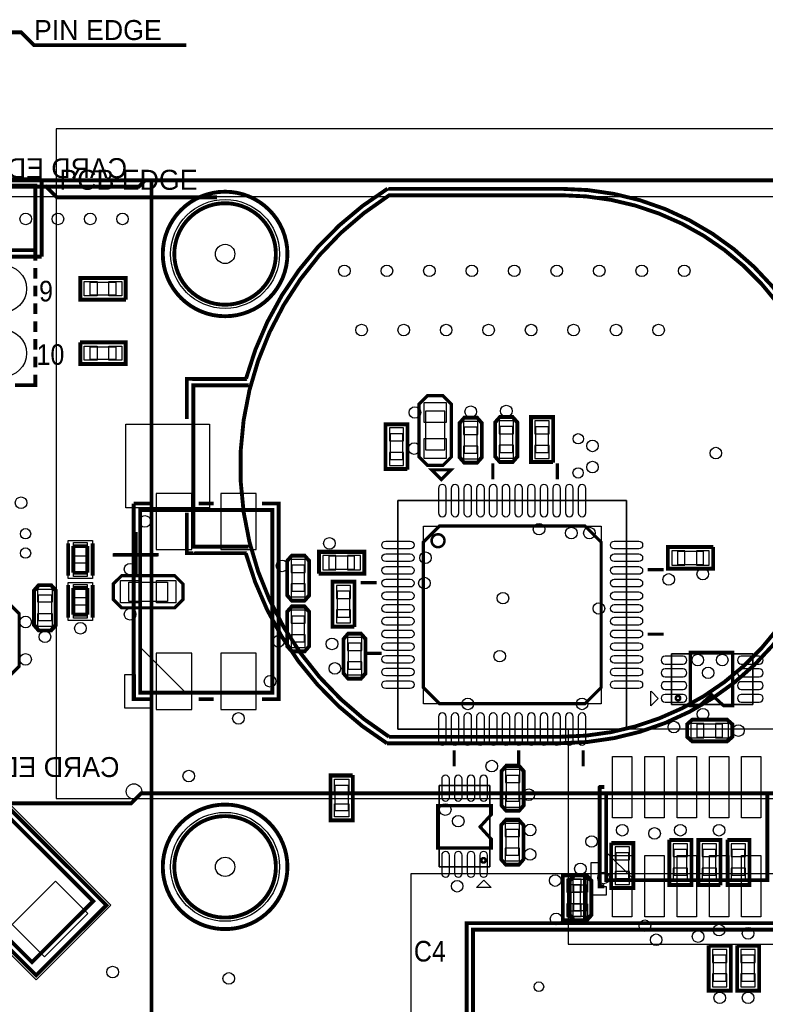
# Model space of a CAD drawing. Extents: x 6 to 156, y -6 to 136.
# Tile 31 of 32: x 92 to 122, y 98 to 136. Entities that reach past the tile are written whole.
import ezdxf

# ---------------------------------------------------------------- set-up
doc = ezdxf.new("R2010")
doc.units = 0
for name, color, linetype in [('BG_OUTLINE', 134, 'CONTINUOUS'), ('PG_ASSEMBLY_BOTTOM', 1, 'CONTINUOUS'), ('PG_ASSEMBLY_TOP', 1, 'CONTINUOUS'), ('PG_PLACE_BOUND_BOTTOM', 152, 'CONTINUOUS'), ('PG_PLACE_BOUND_TOP', 152, 'CONTINUOUS'), ('PG_SILKSCREEN_BOTTOM', 204, 'CONTINUOUS'), ('PG_SILKSCREEN_TOP', 45, 'CONTINUOUS'), ('PIN_BOTTOM', 5, 'CONTINUOUS'), ('PIN_TOP', 1, 'CONTINUOUS'), ('RKI_ALL', 174, 'CONTINUOUS'), ('VC_BOTTOM', 5, 'CONTINUOUS'), ('VC_TOP', 1, 'CONTINUOUS')]:
    doc.layers.add(name, color=color, linetype=linetype)

msp = doc.modelspace()

# ---------------------------------------------------------------- linework, layer by layer
at = {"layer": 'BG_OUTLINE', "const_width": 0.1524}
msp.add_lwpolyline([(137.050018, 11.925808), (137.050018, 129.542032, 0.414184), (136.542018, 130.050032), (7.558024, 130.050032, 0.414214), (7.050024, 129.542032), (7.050024, 0.558038, 0.414233), (7.558024, 0.050038)], format="xyb", dxfattribs=at)
at = {"layer": 'PG_ASSEMBLY_BOTTOM', "const_width": 0.1524}
for points in [[(127.571246, 130.050032), (97.32137, 130.050032), (97.07118, 129.800096), (89.671144, 129.800096)], [(97.571306, 130.050032), (127.571246, 130.050032), (127.571246, 82.300064), (97.571306, 82.300064), (97.571306, 130.050032)], [(97.12706, 109.861096), (97.12706, 117.06098), (102.326948, 117.06098), (102.326948, 109.861096), (97.12706, 109.861096)], [(127.571246, 105.899966), (97.171256, 105.899966), (96.771206, 105.499916), (89.271348, 105.499916)]]:
    msp.add_lwpolyline(points, dxfattribs=at)
at = {"layer": 'PG_ASSEMBLY_BOTTOM'}
for points, const_width in [([(102.47122, 127.14986, 1), (98.471228, 127.150114, 1), (102.47122, 127.14986)], 0.1524), ([(109.10951, 115.850924, -0.999835), (108.60151, 115.850924, -1.000165), (109.10951, 115.850924)], 0.100076), ([(118.298976, 109.563916, -0.413895), (118.218966, 109.643926), (118.218966, 109.663992, -0.414259), (118.28907, 109.734096), (118.308882, 109.734096, -0.414664), (118.388892, 109.654086), (118.388892, 109.643926, -0.414261), (118.308882, 109.563916), (118.298976, 109.563916)], 0.100076), ([(102.47122, 103.000048, 0.999975), (98.471228, 103.000048, 1.000025), (102.47122, 103.000048)], 0.1524), ([(110.731046, 103.251254, -0.41398), (110.651036, 103.171244), (110.63097, 103.171244, -0.414264), (110.560866, 103.241348), (110.560866, 103.26116, -0.414579), (110.640876, 103.34117), (110.651036, 103.34117, -0.414257), (110.731046, 103.26116), (110.731046, 103.251254)], 0.100076)]:
    msp.add_lwpolyline(points, format="xyb", dxfattribs=dict(at, const_width=const_width))
for points in [[(108.388404, 118.871238), (108.109004, 119.150638), (108.109004, 121.233438), (108.388404, 121.512838), (108.464604, 121.589038), (109.023404, 121.589038), (109.201204, 121.411238), (109.379004, 121.233438), (109.379004, 119.150638), (109.201204, 118.972838), (109.023404, 118.795038), (108.464604, 118.795038)], [(111.161068, 119.177816), (111.161068, 120.498616), (111.316516, 120.676416), (111.76508, 120.676416), (111.923068, 120.498616), (111.923068, 119.177816), (111.770668, 119.000016), (111.313468, 119.000016)], [(112.57026, 118.99519), (112.57026, 120.67159), (113.33226, 120.67159), (113.33226, 118.99519)], [(106.839004, 118.718838), (106.839004, 120.395238), (107.601004, 120.395238), (107.601004, 118.718838)], [(109.760004, 119.150638), (109.760004, 120.471438), (109.915452, 120.649238), (110.364016, 120.649238), (110.522004, 120.471438), (110.522004, 119.150638), (110.369604, 118.972838), (109.912404, 118.972838)], [(116.276628, 117.430042), (116.276628, 108.429806), (107.276392, 108.429806), (107.276392, 117.430042)], [(104.222804, 115.366038), (105.899204, 115.366038), (105.899204, 114.604038), (104.222804, 114.604038)], [(119.635778, 114.792506), (117.959378, 114.792506), (117.959378, 115.554506), (119.635778, 115.554506)], [(103.730298, 115.036854), (103.730298, 113.716054), (103.57485, 113.538254), (103.126286, 113.538254), (102.968298, 113.716054), (102.968298, 115.036854), (103.120698, 115.214654), (103.577898, 115.214654)], [(104.750616, 112.512856), (104.750616, 114.189256), (105.512616, 114.189256), (105.512616, 112.512856)], [(102.968298, 111.713772), (102.968298, 113.034572), (103.123746, 113.212372), (103.57231, 113.212372), (103.730298, 113.034572), (103.730298, 111.713772), (103.577898, 111.535972), (103.120698, 111.535972)], [(105.950004, 111.962438), (105.950004, 110.641638), (105.794556, 110.463838), (105.345992, 110.463838), (105.188004, 110.641638), (105.188004, 111.962438), (105.340404, 112.140238), (105.797604, 112.140238)], [(97.12706, 109.861096), (97.12706, 111.66094), (98.926904, 109.861096)], [(118.04904, 111.393986), (121.249186, 111.393986), (121.249186, 109.39399), (118.04904, 109.39399)], [(120.212104, 107.988608), (118.891304, 107.988608), (118.713504, 108.143802), (118.713504, 108.59262), (118.891304, 108.750608), (120.212104, 108.750608), (120.389904, 108.598208), (120.389904, 108.141008)], [(112.173004, 106.755438), (112.173004, 105.434638), (112.017556, 105.256838), (111.568992, 105.256838), (111.411004, 105.434638), (111.411004, 106.755438), (111.563404, 106.933238), (112.020604, 106.933238)], [(108.900976, 103.001318), (108.900976, 106.20121), (110.900972, 106.20121), (110.900972, 103.001318)], [(112.16132, 104.628442), (112.16132, 103.307642), (112.005872, 103.129842), (111.557308, 103.129842), (111.39932, 103.307642), (111.39932, 104.628442), (111.55172, 104.806242), (112.00892, 104.806242)], [(118.777004, 104.012238), (118.777004, 102.335838), (118.015004, 102.335838), (118.015004, 104.012238)], [(119.158004, 102.335838), (119.158004, 104.012238), (119.920004, 104.012238), (119.920004, 102.335838)], [(121.063004, 104.012238), (121.063004, 102.335838), (120.301004, 102.335838), (120.301004, 104.012238)], [(116.491004, 103.885238), (116.491004, 102.208838), (115.729004, 102.208838), (115.729004, 103.885238)], [(113.824004, 100.938838), (113.824004, 102.615238), (114.586004, 102.615238), (114.586004, 100.938838)], [(120.326404, 99.846638), (120.326404, 98.170238), (119.564404, 98.170238), (119.564404, 99.846638)], [(121.444004, 99.846638), (121.444004, 98.170238), (120.682004, 98.170238), (120.682004, 99.846638)]]:
    msp.add_lwpolyline(points, close=True, dxfattribs=at)
msp.add_lwpolyline([(115.27663, 116.430044), (115.27663, 109.429804), (108.27639, 109.429804), (108.27639, 116.430044), (115.27663, 116.430044)], dxfattribs=at)
at = {"layer": 'PG_ASSEMBLY_TOP'}
for points, const_width in [([(91.953588, 135.880094), (92.446094, 135.880094), (92.945966, 135.379968), (98.945954, 135.379968)], 0.1524), ([(80.296004, 127.299974), (80.296004, 129.839974), (92.996004, 129.839974), (92.996004, 127.299974), (80.296004, 127.299974)], 0.1524), ([(93.385894, 129.839974), (93.845888, 129.37998), (100.146104, 129.37998)], 0.1524), ([(92.996004, 127.299974), (92.996004, 126.880112)], 0.1524), ([(92.996004, 126.59995), (92.996004, 126.180088)], 0.1524), ([(92.996004, 125.899926), (92.996004, 125.480064)], 0.1524), ([(92.996004, 125.199902), (92.996004, 124.78004)], 0.1524), ([(92.996004, 124.500132), (92.996004, 124.080016)], 0.1524), ([(92.996004, 123.800108), (92.996004, 123.379992)], 0.1524), ([(92.996004, 123.100084), (92.996004, 122.679968)], 0.1524), ([(92.996004, 122.40006), (92.996004, 121.979944), (92.195904, 121.979944)], 0.1524), ([(101.439472, 121.970292), (101.439218, 121.970038), (99.216972, 121.970038), (99.216972, 115.620038), (101.438456, 115.620038), (101.439218, 115.619022)], 0.1524), ([(96.93275, 116.181124), (96.93275, 114.403124)], 0.127), ([(94.498922, 115.637056), (95.049086, 115.637056)], 0.1524), ([(94.498922, 114.58702), (94.498922, 115.637056)], 0.1524), ([(95.049086, 115.637056), (95.049086, 114.58702)], 0.1524), ([(97.82175, 115.292124), (96.04375, 115.292124)], 0.127), ([(95.049086, 114.58702), (94.498922, 114.58702)], 0.1524), ([(94.498922, 113.986056), (95.049086, 113.986056)], 0.1524), ([(94.498922, 112.93602), (94.498922, 113.986056)], 0.1524), ([(95.049086, 113.986056), (95.049086, 112.93602)], 0.1524), ([(95.049086, 112.93602), (94.498922, 112.93602)], 0.1524), ([(115.475004, 105.905046), (121.825004, 105.905046), (121.825004, 102.47503), (115.475004, 102.47503), (115.475004, 105.905046)], 0.1524), ([(95.274638, 101.648514), (91.59748, 105.325672), (89.19337, 102.921308), (92.870528, 99.244404), (95.274638, 101.648514)], 0.1524), ([(135.735314, 83.325208), (135.735314, 100.525326), (110.235238, 100.525326), (110.235238, 83.325208), (135.735314, 83.325208), (135.735314, 82.183478)], 0.1524)]:
    msp.add_lwpolyline(points, dxfattribs=dict(at, const_width=const_width))
at = {"layer": 'PG_ASSEMBLY_TOP', "const_width": 0.1524}
for points in [[(124.367036, 118.795038, 0.414214), (113.697004, 129.46507), (106.93273, 129.46507), (106.924348, 129.456688, 0.548875), (106.924348, 108.127292)], [(106.92384, 108.125006), (113.697004, 108.125006, 0.414214), (124.367036, 118.795038)]]:
    msp.add_lwpolyline(points, format="xyb", dxfattribs=at)
at = {"layer": 'PG_ASSEMBLY_TOP'}
for points in [[(96.501204, 126.161038), (96.501204, 125.399038), (94.824804, 125.399038), (94.824804, 126.161038)], [(94.824804, 122.859038), (94.824804, 123.621038), (96.501204, 123.621038), (96.501204, 122.859038)], [(98.761804, 114.197638), (98.482404, 114.477038), (96.399604, 114.477038), (96.120204, 114.197638), (96.044004, 114.121438), (96.044004, 113.562638), (96.221804, 113.384838), (96.399604, 113.207038), (98.482404, 113.207038), (98.660204, 113.384838), (98.838004, 113.562638), (98.838004, 114.121438)], [(92.996004, 113.867438), (92.996004, 112.546638), (93.151452, 112.368838), (93.600016, 112.368838), (93.758004, 112.546638), (93.758004, 113.867438), (93.605604, 114.045238), (93.148404, 114.045238)], [(104.680004, 106.552238), (105.442004, 106.552238), (105.442004, 104.875838), (104.680004, 104.875838)], [(115.465606, 103.590852), (115.465606, 102.493064), (115.462812, 102.49027), (116.560854, 102.49027), (116.560854, 102.495604)], [(114.840004, 101.116638), (114.840004, 102.437438), (114.684556, 102.615238), (114.235992, 102.615238), (114.078004, 102.437438), (114.078004, 101.116638), (114.230404, 100.938838), (114.687604, 100.938838)]]:
    msp.add_lwpolyline(points, close=True, dxfattribs=at)
at = {"layer": 'PG_PLACE_BOUND_BOTTOM'}
for points in [[(127.521208, 82.300064), (127.571246, 82.300064), (127.571246, 83.199986), (127.571246, 130.050032), (97.571306, 130.050032), (97.571306, 83.199986), (97.571306, 82.300064), (97.621344, 82.300064)], [(108.363004, 119.430038), (109.125004, 119.430038), (109.125004, 120.954038), (108.363004, 120.954038)], [(109.887004, 119.303038), (110.395004, 119.303038), (110.395004, 120.319038), (109.887004, 120.319038)], [(111.288068, 119.330216), (111.796068, 119.330216), (111.796068, 120.346216), (111.288068, 120.346216)], [(112.69726, 119.32539), (113.20526, 119.32539), (113.20526, 120.34139), (112.69726, 120.34139)], [(106.966004, 119.049038), (107.474004, 119.049038), (107.474004, 120.065038), (106.966004, 120.065038)], [(116.276628, 117.430042), (107.276392, 117.430042), (107.276392, 108.429806), (116.276628, 108.429806)], [(97.12706, 109.861096), (97.12706, 117.06098), (102.326948, 117.06098), (102.326948, 109.861096)], [(104.553004, 115.239038), (104.553004, 114.731038), (105.569004, 114.731038), (105.569004, 115.239038)], [(119.305578, 114.919506), (119.305578, 115.427506), (118.289578, 115.427506), (118.289578, 114.919506)], [(103.603298, 114.884454), (103.095298, 114.884454), (103.095298, 113.868454), (103.603298, 113.868454)], [(104.877616, 112.843056), (105.385616, 112.843056), (105.385616, 113.859056), (104.877616, 113.859056)], [(103.095298, 111.866172), (103.603298, 111.866172), (103.603298, 112.882172), (103.095298, 112.882172)], [(105.823004, 111.810038), (105.315004, 111.810038), (105.315004, 110.794038), (105.823004, 110.794038)], [(118.04904, 111.393986), (118.04904, 109.39399), (121.248932, 109.39399), (121.248932, 111.393986)], [(120.059704, 108.115608), (120.059704, 108.623608), (119.043704, 108.623608), (119.043704, 108.115608)], [(112.046004, 106.603038), (111.538004, 106.603038), (111.538004, 105.587038), (112.046004, 105.587038)], [(108.900976, 103.001318), (110.900972, 103.001318), (110.900972, 106.20121), (108.900976, 106.20121)], [(112.03432, 104.476042), (111.52632, 104.476042), (111.52632, 103.460042), (112.03432, 103.460042)], [(118.650004, 103.682038), (118.142004, 103.682038), (118.142004, 102.666038), (118.650004, 102.666038)], [(119.285004, 102.666038), (119.793004, 102.666038), (119.793004, 103.682038), (119.285004, 103.682038)], [(120.936004, 103.682038), (120.428004, 103.682038), (120.428004, 102.666038), (120.936004, 102.666038)], [(116.364004, 103.555038), (115.856004, 103.555038), (115.856004, 102.539038), (116.364004, 102.539038)], [(113.951004, 101.269038), (114.459004, 101.269038), (114.459004, 102.285038), (113.951004, 102.285038)], [(120.199404, 99.516438), (119.691404, 99.516438), (119.691404, 98.500438), (120.199404, 98.500438)], [(121.317004, 99.516438), (120.809004, 99.516438), (120.809004, 98.500438), (121.317004, 98.500438)]]:
    msp.add_lwpolyline(points, close=True, dxfattribs=at)
for points in [[(102.47122, 127.14986, 1), (98.47133, 127.150114, 1)], [(102.47122, 103.000048, 1), (98.47133, 102.999946, 1)]]:
    msp.add_lwpolyline(points, format="xyb", close=True, dxfattribs=at)
at = {"layer": 'PG_PLACE_BOUND_TOP'}
for points in [[(93.8149, 132.077968), (93.8149, 105.695496), (133.212332, 105.695496), (133.212332, 132.077968)], [(80.296004, 127.299974), (80.296004, 129.839974), (92.996004, 129.839974), (92.996004, 127.299974)], [(96.171004, 126.034038), (96.171004, 125.526038), (95.155004, 125.526038), (95.155004, 126.034038)], [(95.155004, 122.986038), (95.155004, 123.494038), (96.171004, 123.494038), (96.171004, 122.986038)], [(95.254064, 114.361976), (94.293944, 114.361976), (94.293944, 115.8621), (95.254064, 115.8621)], [(95.254064, 112.710976), (94.293944, 112.710976), (94.293944, 114.2111), (95.254064, 114.2111)], [(98.203004, 114.223038), (98.203004, 113.461038), (96.679004, 113.461038), (96.679004, 114.223038)], [(93.123004, 113.715038), (93.631004, 113.715038), (93.631004, 112.699038), (93.123004, 112.699038)], [(113.98504, 99.949), (123.35002, 99.949), (123.35002, 108.431076), (113.98504, 108.431076)], [(95.975424, 101.486716), (93.032326, 98.543618), (88.493346, 103.082598), (91.436444, 106.025696)], [(104.807004, 106.222038), (105.315004, 106.222038), (105.315004, 105.206038), (104.807004, 105.206038)], [(139.545314, 81.025238), (139.545314, 102.72522), (107.785408, 102.72522), (107.785408, 81.025238)], [(114.713004, 101.269038), (114.205004, 101.269038), (114.205004, 102.285038), (114.713004, 102.285038)]]:
    msp.add_lwpolyline(points, close=True, dxfattribs=at)
at = {"layer": 'PG_SILKSCREEN_BOTTOM', "const_width": 0.1524}
for points in [[(102.925372, 127.14986, -1), (98.017076, 127.150114, -1), (102.925372, 127.14986)], [(102.925372, 103.000048, -1.000021), (98.017076, 103.000048, -0.999979), (102.925372, 103.000048)]]:
    msp.add_lwpolyline(points, format="xyb", dxfattribs=at)
at = {"layer": 'PG_SILKSCREEN_BOTTOM'}
for points, const_width in [([(109.048804, 118.820438), (109.379004, 119.150638), (109.379004, 121.233438), (109.048804, 121.563638), (108.439204, 121.563638), (108.109004, 121.233438), (108.109004, 119.150638), (108.439204, 118.820438), (109.048804, 118.820438)], 0.127), ([(110.585504, 119.125238), (110.585504, 120.496838), (110.395004, 120.712738), (109.887004, 120.712738), (109.696504, 120.496838), (109.696504, 119.125238), (109.887004, 118.909338), (110.395004, 118.909338), (110.585504, 119.125238)], 0.127), ([(111.986568, 119.152416), (111.986568, 120.524016), (111.796068, 120.739916), (111.288068, 120.739916), (111.097568, 120.524016), (111.097568, 119.152416), (111.288068, 118.936516), (111.796068, 118.936516), (111.986568, 119.152416)], 0.127), ([(113.39576, 118.93169), (113.39576, 120.73509), (112.50676, 120.73509), (112.50676, 118.93169), (113.38306, 118.93169)], 0.127), ([(107.664504, 118.655338), (107.664504, 120.458738), (106.775504, 120.458738), (106.775504, 118.655338), (107.651804, 118.655338)], 0.127), ([(111.01451, 118.263924), (111.01451, 118.898924)], 0.127), ([(113.55451, 118.263924), (113.55451, 118.898924)], 0.127), ([(108.85551, 118.644924), (109.36351, 118.644924), (108.98251, 118.263924), (108.60151, 118.644924), (108.85551, 118.644924)], 0.127), ([(96.87306, 117.31498), (97.52711, 117.31498)], 0.1524), ([(97.52711, 109.607096), (96.87306, 109.607096), (96.87306, 117.31498)], 0.1524), ([(99.42703, 117.31498), (100.026978, 117.31498)], 0.1524), ([(101.926898, 117.31498), (102.580948, 117.31498), (102.580948, 109.607096), (101.926898, 109.607096)], 0.1524), ([(115.27663, 115.795044), (115.27663, 110.064804), (114.64163, 109.429804), (108.91139, 109.429804), (108.27639, 110.064804), (108.27639, 115.795044), (108.91139, 116.430044), (114.64163, 116.430044), (115.27663, 115.795044)], 0.127), ([(119.699278, 115.618006), (117.895878, 115.618006), (117.895878, 114.729006), (119.699278, 114.729006), (119.699278, 115.605306)], 0.127), ([(102.904798, 115.062254), (102.904798, 113.690654), (103.095298, 113.474754), (103.603298, 113.474754), (103.793798, 113.690654), (103.793798, 115.062254), (103.603298, 115.278154), (103.095298, 115.278154), (102.904798, 115.062254)], 0.127), ([(104.159304, 114.540538), (105.962704, 114.540538), (105.962704, 115.429538), (104.159304, 115.429538), (104.159304, 114.553238)], 0.127), ([(117.11051, 114.707924), (117.74551, 114.707924)], 0.127), ([(105.576116, 112.449356), (105.576116, 114.252756), (104.687116, 114.252756), (104.687116, 112.449356), (105.563416, 112.449356)], 0.127), ([(105.80751, 114.199924), (106.44251, 114.199924)], 0.127), ([(103.793798, 111.688372), (103.793798, 113.059972), (103.603298, 113.275872), (103.095298, 113.275872), (102.904798, 113.059972), (102.904798, 111.688372), (103.095298, 111.472472), (103.603298, 111.472472), (103.793798, 111.688372)], 0.127), ([(105.124504, 111.987838), (105.124504, 110.616238), (105.315004, 110.400338), (105.823004, 110.400338), (106.013504, 110.616238), (106.013504, 111.987838), (105.823004, 112.203738), (105.315004, 112.203738), (105.124504, 111.987838)], 0.127), ([(117.11051, 112.167924), (117.74551, 112.167924)], 0.127), ([(106.005884, 111.409226), (106.640884, 111.409226)], 0.127), ([(118.788942, 109.343952), (119.138954, 109.343952), (119.624094, 109.78388), (120.10898, 109.343952), (120.458992, 109.343952), (120.458992, 111.45393), (118.788942, 111.45393), (118.788942, 109.343952)], 0.127), ([(100.026978, 109.607096), (99.42703, 109.607096)], 0.1524), ([(120.237504, 108.814108), (118.865904, 108.814108), (118.650004, 108.623608), (118.650004, 108.115608), (118.865904, 107.925108), (120.237504, 107.925108), (120.453404, 108.115608), (120.453404, 108.623608), (120.237504, 108.814108)], 0.127), ([(109.49051, 106.960924), (109.49051, 107.595924)], 0.127), ([(112.03051, 106.960924), (112.03051, 107.595924)], 0.127), ([(114.57051, 106.960924), (114.57051, 107.595924)], 0.127), ([(111.347504, 106.780838), (111.347504, 105.409238), (111.538004, 105.193338), (112.046004, 105.193338), (112.236504, 105.409238), (112.236504, 106.780838), (112.046004, 106.996738), (111.538004, 106.996738), (111.347504, 106.780838)], 0.127), ([(110.95101, 103.74122), (110.95101, 104.091232), (110.511082, 104.576372), (110.95101, 105.061258), (110.95101, 105.41127), (108.841032, 105.41127), (108.841032, 103.74122), (110.95101, 103.74122)], 0.127), ([(111.33582, 104.653842), (111.33582, 103.282242), (111.52632, 103.066342), (112.03432, 103.066342), (112.22482, 103.282242), (112.22482, 104.653842), (112.03432, 104.869742), (111.52632, 104.869742), (111.33582, 104.653842)], 0.127), ([(115.665504, 103.948738), (115.665504, 102.145338), (116.554504, 102.145338), (116.554504, 103.948738), (115.678204, 103.948738)], 0.127), ([(117.951504, 104.075738), (117.951504, 102.272338), (118.840504, 102.272338), (118.840504, 104.075738), (117.964204, 104.075738)], 0.127), ([(119.983504, 102.272338), (119.983504, 104.075738), (119.094504, 104.075738), (119.094504, 102.272338), (119.970804, 102.272338)], 0.127), ([(120.237504, 104.075738), (120.237504, 102.272338), (121.126504, 102.272338), (121.126504, 104.075738), (120.250204, 104.075738)], 0.127), ([(114.649504, 100.875338), (114.649504, 102.678738), (113.760504, 102.678738), (113.760504, 100.875338), (114.636804, 100.875338)], 0.127), ([(119.500904, 99.910138), (119.500904, 98.106738), (120.389904, 98.106738), (120.389904, 99.910138), (119.513604, 99.910138)], 0.127), ([(120.618504, 99.910138), (120.618504, 98.106738), (121.507504, 98.106738), (121.507504, 99.910138), (120.631204, 99.910138)], 0.127)]:
    msp.add_lwpolyline(points, dxfattribs=dict(at, const_width=const_width))
for points in [[(96.527112, 109.250988), (96.527112, 110.580932), (96.926908, 110.580932), (96.926908, 109.660944), (97.52711, 109.660944), (97.52711, 109.250988)], [(117.529102, 109.63402), (117.239034, 109.343952), (117.239034, 109.904022), (117.239034, 109.924088), (117.2591, 109.904022)], [(110.660942, 102.48138), (110.95101, 102.191312), (110.39094, 102.191312), (110.370874, 102.191312), (110.39094, 102.211378)]]:
    msp.add_lwpolyline(points, close=True, dxfattribs=at)
at = {"layer": 'PG_SILKSCREEN_TOP'}
for points, const_width in [([(80.042004, 130.093974), (93.250004, 130.093974)], 0.1524), ([(93.250004, 130.093974), (93.250004, 127.045974)], 0.1524), ([(93.250004, 127.045974), (80.042004, 127.045974)], 0.1524), ([(96.564704, 125.335538), (94.761304, 125.335538), (94.761304, 126.224538), (96.564704, 126.224538), (96.564704, 125.348238)], 0.127), ([(94.761304, 123.684538), (96.564704, 123.684538), (96.564704, 122.795538), (94.761304, 122.795538), (94.761304, 123.671838)], 0.127), ([(99.21875, 115.358164), (98.966782, 115.358164), (98.966782, 116.959634)], 0.1524), ([(96.96069, 116.194586), (96.96069, 114.416586)], 0.127), ([(94.293944, 115.752118), (94.293944, 114.471958)], 0.1524), ([(95.254064, 115.752118), (95.254064, 114.471958)], 0.1524), ([(97.84969, 115.305586), (96.07169, 115.305586)], 0.127), ([(98.812604, 113.537238), (98.482404, 113.207038), (96.399604, 113.207038), (96.069404, 113.537238), (96.069404, 114.146838), (96.399604, 114.477038), (98.482404, 114.477038), (98.812604, 114.146838), (98.812604, 113.537238)], 0.127), ([(93.821504, 113.892838), (93.821504, 112.521238), (93.631004, 112.305338), (93.123004, 112.305338), (92.932504, 112.521238), (92.932504, 113.892838), (93.123004, 114.108738), (93.631004, 114.108738), (93.821504, 113.892838)], 0.127), ([(94.293944, 114.101118), (94.293944, 112.820958)], 0.1524), ([(95.254064, 114.101118), (95.254064, 112.820958)], 0.1524), ([(91.421204, 110.565438), (91.091004, 110.895638), (91.091004, 112.978438), (91.421204, 113.308638), (92.030804, 113.308638), (92.361004, 112.978438), (92.361004, 110.895638), (92.030804, 110.565438), (91.421204, 110.565438)], 0.127), ([(105.505504, 106.615738), (105.505504, 104.812338), (104.616504, 104.812338), (104.616504, 106.615738), (105.492804, 106.615738)], 0.127), ([(93.032326, 98.723196), (95.795592, 101.486716), (91.43619, 105.846118), (88.672924, 103.082852), (93.032326, 98.723196)], 0.1524), ([(115.397534, 106.14533), (115.221258, 106.14533), (115.221004, 106.145076), (115.221004, 102.236016), (115.397788, 102.236016)], 0.1524), ([(114.014504, 101.091238), (114.014504, 102.462838), (114.205004, 102.678738), (114.713004, 102.678738), (114.903504, 102.462838), (114.903504, 101.091238), (114.713004, 100.875338), (114.205004, 100.875338), (114.014504, 101.091238)], 0.127), ([(109.980984, 96.672654), (109.980984, 100.77958), (135.986774, 100.77958), (135.986774, 96.672654)], 0.1524)]:
    msp.add_lwpolyline(points, dxfattribs=dict(at, const_width=const_width))
at = {"layer": 'PG_SILKSCREEN_TOP', "const_width": 0.1524}
for points in [[(124.061728, 122.243596, 0.322998), (113.697004, 129.71907), (106.871262, 129.71907), (106.86796, 129.72161, 0.189211), (101.294946, 122.238516), (101.283262, 122.226832), (99.22129, 122.226832), (99.220528, 122.227848), (98.96602, 122.227848), (98.96602, 120.641364)], [(106.846116, 107.867196, -0.187112), (101.284786, 115.35664), (101.283262, 115.358164), (99.21875, 115.358164), (99.217734, 115.358926)], [(128.173988, 115.367308), (124.075698, 115.367308), (124.075698, 115.361974, -0.323188), (113.697004, 107.871006), (106.849672, 107.871006)]]:
    msp.add_lwpolyline(points, format="xyb", dxfattribs=at)
at = {"layer": 'PG_SILKSCREEN_TOP'}
msp.add_lwpolyline([(115.469924, 102.22992), (115.469924, 101.879908), (114.880136, 101.879908), (114.880136, 103.169974), (115.229894, 103.169974), (115.229894, 102.22992)], close=True, dxfattribs=at)
at = {"layer": 'PIN_BOTTOM'}
for points in [[(108.299504, 120.522238), (109.188504, 120.522238), (109.188504, 121.284238), (108.299504, 121.284238)], [(106.940604, 119.785638), (107.499404, 119.785638), (107.499404, 120.293638), (106.940604, 120.293638)], [(109.861604, 120.039638), (110.420404, 120.039638), (110.420404, 120.547638), (109.861604, 120.547638)], [(111.262668, 120.066816), (111.821468, 120.066816), (111.821468, 120.574816), (111.262668, 120.574816)], [(112.67186, 120.06199), (113.23066, 120.06199), (113.23066, 120.56999), (112.67186, 120.56999)], [(108.299504, 119.099838), (109.188504, 119.099838), (109.188504, 119.861838), (108.299504, 119.861838)], [(109.861604, 119.074438), (110.420404, 119.074438), (110.420404, 119.582438), (109.861604, 119.582438)], [(111.262668, 119.101616), (111.821468, 119.101616), (111.821468, 119.609616), (111.262668, 119.609616)], [(112.67186, 119.09679), (113.23066, 119.09679), (113.23066, 119.60479), (112.67186, 119.60479)], [(106.940604, 118.820438), (107.499404, 118.820438), (107.499404, 119.328438), (106.940604, 119.328438)], [(97.758504, 115.506246), (99.155504, 115.506246), (99.155504, 117.716046), (97.758504, 117.716046)], [(100.298504, 115.506246), (101.695504, 115.506246), (101.695504, 117.716046), (100.298504, 117.716046)], [(104.324404, 115.264438), (104.324404, 114.705638), (104.832404, 114.705638), (104.832404, 115.264438)], [(105.289604, 115.264438), (105.289604, 114.705638), (105.797604, 114.705638), (105.797604, 115.264438)], [(118.568978, 114.894106), (118.568978, 115.452906), (118.060978, 115.452906), (118.060978, 114.894106)], [(119.534178, 114.894106), (119.534178, 115.452906), (119.026178, 115.452906), (119.026178, 114.894106)], [(103.628698, 115.113054), (103.069898, 115.113054), (103.069898, 114.605054), (103.628698, 114.605054)], [(103.628698, 114.147854), (103.069898, 114.147854), (103.069898, 113.639854), (103.628698, 113.639854)], [(104.852216, 113.579656), (105.411016, 113.579656), (105.411016, 114.087656), (104.852216, 114.087656)], [(103.069898, 112.602772), (103.628698, 112.602772), (103.628698, 113.110772), (103.069898, 113.110772)], [(104.852216, 112.614456), (105.411016, 112.614456), (105.411016, 113.122456), (104.852216, 113.122456)], [(103.069898, 111.637572), (103.628698, 111.637572), (103.628698, 112.145572), (103.069898, 112.145572)], [(105.848404, 112.038638), (105.289604, 112.038638), (105.289604, 111.530638), (105.848404, 111.530638)], [(97.758504, 109.20603), (99.155504, 109.20603), (99.155504, 111.41583), (97.758504, 111.41583)], [(100.298504, 109.20603), (101.695504, 109.20603), (101.695504, 111.41583), (100.298504, 111.41583)], [(105.848404, 111.073438), (105.289604, 111.073438), (105.289604, 110.565438), (105.848404, 110.565438)], [(119.323104, 108.090208), (119.323104, 108.649008), (118.815104, 108.649008), (118.815104, 108.090208)], [(120.288304, 108.090208), (120.288304, 108.649008), (119.780304, 108.649008), (119.780304, 108.090208)], [(112.071404, 106.831638), (111.512604, 106.831638), (111.512604, 106.323638), (112.071404, 106.323638)], [(112.071404, 105.866438), (111.512604, 105.866438), (111.512604, 105.358438), (112.071404, 105.358438)], [(112.05972, 104.704642), (111.50092, 104.704642), (111.50092, 104.196642), (112.05972, 104.196642)], [(112.05972, 103.739442), (111.50092, 103.739442), (111.50092, 103.231442), (112.05972, 103.231442)], [(116.389404, 103.783638), (115.830604, 103.783638), (115.830604, 103.275638), (116.389404, 103.275638)], [(118.675404, 103.910638), (118.116604, 103.910638), (118.116604, 103.402638), (118.675404, 103.402638)], [(119.259604, 103.402638), (119.818404, 103.402638), (119.818404, 103.910638), (119.259604, 103.910638)], [(120.961404, 103.910638), (120.402604, 103.910638), (120.402604, 103.402638), (120.961404, 103.402638)], [(116.389404, 102.818438), (115.830604, 102.818438), (115.830604, 102.310438), (116.389404, 102.310438)], [(118.675404, 102.945438), (118.116604, 102.945438), (118.116604, 102.437438), (118.675404, 102.437438)], [(119.259604, 102.437438), (119.818404, 102.437438), (119.818404, 102.945438), (119.259604, 102.945438)], [(120.961404, 102.945438), (120.402604, 102.945438), (120.402604, 102.437438), (120.961404, 102.437438)], [(113.925604, 102.005638), (114.484404, 102.005638), (114.484404, 102.513638), (113.925604, 102.513638)], [(113.925604, 101.040438), (114.484404, 101.040438), (114.484404, 101.548438), (113.925604, 101.548438)], [(120.224804, 99.745038), (119.666004, 99.745038), (119.666004, 99.237038), (120.224804, 99.237038)], [(121.342404, 99.745038), (120.783604, 99.745038), (120.783604, 99.237038), (121.342404, 99.237038)], [(120.224804, 98.779838), (119.666004, 98.779838), (119.666004, 98.271838), (120.224804, 98.271838)], [(121.342404, 98.779838), (120.783604, 98.779838), (120.783604, 98.271838), (121.342404, 98.271838)]]:
    msp.add_lwpolyline(points, close=True, dxfattribs=at)
for points in [[(109.178852, 116.947442), (109.178852, 117.912642, 1), (108.874052, 117.912642), (108.874052, 116.947442, 1)], [(109.678978, 116.947442), (109.678978, 117.912642, 1), (109.374178, 117.912642), (109.374178, 116.947442, 1)], [(110.17885, 116.947442), (110.17885, 117.912642, 1), (109.87405, 117.912642), (109.87405, 116.947442, 1)], [(110.678976, 116.947442), (110.678976, 117.912642, 1), (110.374176, 117.912642), (110.374176, 116.947442, 1)], [(111.178848, 116.947442), (111.178848, 117.912642, 1), (110.874048, 117.912642), (110.874048, 116.947442, 1)], [(111.678974, 116.947442), (111.678974, 117.912642, 1), (111.374174, 117.912642), (111.374174, 116.947442, 1)], [(112.178846, 116.947442), (112.178846, 117.912642, 1), (111.874046, 117.912642), (111.874046, 116.947442, 1)], [(112.678972, 116.947442), (112.678972, 117.912642, 1), (112.374172, 117.912642), (112.374172, 116.947442, 1)], [(113.178844, 116.947442), (113.178844, 117.912642, 1), (112.874044, 117.912642), (112.874044, 116.947442, 1)], [(113.67897, 116.947442), (113.67897, 117.912642, 1), (113.37417, 117.912642), (113.37417, 116.947442, 1)], [(114.178842, 116.947442), (114.178842, 117.912642, 1), (113.874042, 117.912642), (113.874042, 116.947442, 1)], [(114.678968, 116.947442), (114.678968, 117.912642, 1), (114.374168, 117.912642), (114.374168, 116.947442, 1)], [(107.758992, 115.527582), (106.793792, 115.527582, -1), (106.793792, 115.832382), (107.758992, 115.832382, -1)], [(116.759228, 115.527582), (115.794028, 115.527582, -1), (115.794028, 115.832382), (116.759228, 115.832382, -1)], [(107.758992, 115.027456), (106.793792, 115.027456, -1), (106.793792, 115.332256), (107.758992, 115.332256, -1)], [(116.759228, 115.027456), (115.794028, 115.027456, -1), (115.794028, 115.332256), (116.759228, 115.332256, -1)], [(107.758992, 114.527584), (106.793792, 114.527584, -1), (106.793792, 114.832384), (107.758992, 114.832384, -1)], [(116.759228, 114.527584), (115.794028, 114.527584, -1), (115.794028, 114.832384), (116.759228, 114.832384, -1)], [(107.758992, 114.027458), (106.793792, 114.027458, -1), (106.793792, 114.332258), (107.758992, 114.332258, -1)], [(116.759228, 114.027458), (115.794028, 114.027458, -1), (115.794028, 114.332258), (116.759228, 114.332258, -1)], [(107.758992, 113.527586), (106.793792, 113.527586, -1), (106.793792, 113.832386), (107.758992, 113.832386, -1)], [(116.759228, 113.527586), (115.794028, 113.527586, -1), (115.794028, 113.832386), (116.759228, 113.832386, -1)], [(107.758992, 113.02746), (106.793792, 113.02746, -1), (106.793792, 113.33226), (107.758992, 113.33226, -1)], [(116.759228, 113.02746), (115.794028, 113.02746, -1), (115.794028, 113.33226), (116.759228, 113.33226, -1)], [(107.758992, 112.527588), (106.793792, 112.527588, -1), (106.793792, 112.832388), (107.758992, 112.832388, -1)], [(116.759228, 112.527588), (115.794028, 112.527588, -1), (115.794028, 112.832388), (116.759228, 112.832388, -1)], [(107.758992, 112.027462), (106.793792, 112.027462, -1), (106.793792, 112.332262), (107.758992, 112.332262, -1)], [(116.759228, 112.027462), (115.794028, 112.027462, -1), (115.794028, 112.332262), (116.759228, 112.332262, -1)], [(107.758992, 111.52759), (106.793792, 111.52759, -1), (106.793792, 111.83239), (107.758992, 111.83239, -1)], [(116.759228, 111.52759), (115.794028, 111.52759, -1), (115.794028, 111.83239), (116.759228, 111.83239, -1)], [(107.758992, 111.027464), (106.793792, 111.027464, -1), (106.793792, 111.332264), (107.758992, 111.332264, -1)], [(116.759228, 111.027464), (115.794028, 111.027464, -1), (115.794028, 111.332264), (116.759228, 111.332264, -1)], [(118.504462, 111.29645), (117.793262, 111.29645, 1), (117.793262, 110.99165), (118.504462, 110.99165, 1)], [(121.50471, 111.29645), (120.79351, 111.29645, 1), (120.79351, 110.99165), (121.50471, 110.99165, 1)], [(107.758992, 110.527592), (106.793792, 110.527592, -1), (106.793792, 110.832392), (107.758992, 110.832392, -1)], [(116.759228, 110.527592), (115.794028, 110.527592, -1), (115.794028, 110.832392), (116.759228, 110.832392, -1)], [(118.504462, 110.796324), (117.793262, 110.796324, 1), (117.793262, 110.491524), (118.504462, 110.491524, 1)], [(121.50471, 110.796324), (120.79351, 110.796324, 1), (120.79351, 110.491524), (121.50471, 110.491524, 1)], [(107.758992, 110.027466), (106.793792, 110.027466, -1), (106.793792, 110.332266), (107.758992, 110.332266, -1)], [(116.759228, 110.027466), (115.794028, 110.027466, -1), (115.794028, 110.332266), (116.759228, 110.332266, -1)], [(118.504462, 110.296452), (117.793262, 110.296452, 1), (117.793262, 109.991652), (118.504462, 109.991652, 1)], [(121.50471, 110.296452), (120.79351, 110.296452, 1), (120.79351, 109.991652), (121.50471, 109.991652, 1)], [(118.504462, 109.796326), (117.793262, 109.796326, 1), (117.793262, 109.491526), (118.504462, 109.491526, 1)], [(121.50471, 109.796326), (120.79351, 109.796326, 1), (120.79351, 109.491526), (121.50471, 109.491526, 1)], [(109.178852, 107.947206), (109.178852, 108.912406, 1), (108.874052, 108.912406), (108.874052, 107.947206, 1)], [(109.678978, 107.947206), (109.678978, 108.912406, 1), (109.374178, 108.912406), (109.374178, 107.947206, 1)], [(110.17885, 107.947206), (110.17885, 108.912406, 1), (109.87405, 108.912406), (109.87405, 107.947206, 1)], [(110.678976, 107.947206), (110.678976, 108.912406, 1), (110.374176, 108.912406), (110.374176, 107.947206, 1)], [(111.178848, 107.947206), (111.178848, 108.912406, 1), (110.874048, 108.912406), (110.874048, 107.947206, 1)], [(111.678974, 107.947206), (111.678974, 108.912406, 1), (111.374174, 108.912406), (111.374174, 107.947206, 1)], [(112.178846, 107.947206), (112.178846, 108.912406, 1), (111.874046, 108.912406), (111.874046, 107.947206, 1)], [(112.678972, 107.947206), (112.678972, 108.912406, 1), (112.374172, 108.912406), (112.374172, 107.947206, 1)], [(113.178844, 107.947206), (113.178844, 108.912406, 1), (112.874044, 108.912406), (112.874044, 107.947206, 1)], [(113.67897, 107.947206), (113.67897, 108.912406, 1), (113.37417, 108.912406), (113.37417, 107.947206, 1)], [(114.178842, 107.947206), (114.178842, 108.912406, 1), (113.874042, 108.912406), (113.874042, 107.947206, 1)], [(114.678968, 107.947206), (114.678968, 108.912406, 1), (114.374168, 108.912406), (114.374168, 107.947206, 1)], [(108.998512, 106.456988), (108.998512, 105.745788, 1), (109.303312, 105.745788), (109.303312, 106.456988, 1)], [(109.498638, 106.456988), (109.498638, 105.745788, 1), (109.803438, 105.745788), (109.803438, 106.456988, 1)], [(109.99851, 106.456988), (109.99851, 105.745788, 1), (110.30331, 105.745788), (110.30331, 106.456988, 1)], [(110.498636, 106.456988), (110.498636, 105.745788, 1), (110.803436, 105.745788), (110.803436, 106.456988, 1)], [(108.998512, 103.45674), (108.998512, 102.74554, 1), (109.303312, 102.74554), (109.303312, 103.45674, 1)], [(109.498638, 103.45674), (109.498638, 102.74554, 1), (109.803438, 102.74554), (109.803438, 103.45674, 1)], [(109.99851, 103.45674), (109.99851, 102.74554, 1), (110.30331, 102.74554), (110.30331, 103.45674, 1)], [(110.498636, 103.45674), (110.498636, 102.74554, 1), (110.803436, 102.74554), (110.803436, 103.45674, 1)]]:
    msp.add_lwpolyline(points, format="xyb", close=True, dxfattribs=at)
for centre, radius in [((100.471224, 127.14986), 2.1463), ((100.471224, 127.14986), 0.381), ((91.726004, 125.780038), 0.9271), ((91.726004, 123.240038), 0.9271), ((100.471224, 103.000048), 2.1463), ((100.471224, 102.999794), 0.381), ((112.825276, 98.275394), 0.1905)]:
    msp.add_circle(centre, radius, dxfattribs=at)
at = {"layer": 'PIN_TOP'}
for points in [[(95.434404, 126.059438), (95.434404, 125.500638), (94.926404, 125.500638), (94.926404, 126.059438)], [(96.399604, 126.059438), (96.399604, 125.500638), (95.891604, 125.500638), (95.891604, 126.059438)], [(94.926404, 122.960638), (94.926404, 123.519438), (95.434404, 123.519438), (95.434404, 122.960638)], [(95.891604, 122.960638), (95.891604, 123.519438), (96.399604, 123.519438), (96.399604, 122.960638)], [(96.560894, 117.144038), (96.560894, 120.446038), (99.862894, 120.446038), (99.862894, 117.144038)], [(95.040704, 115.778788), (95.040704, 115.245388), (94.507304, 115.245388), (94.507304, 115.778788)], [(95.040704, 114.978688), (95.040704, 114.445288), (94.507304, 114.445288), (94.507304, 114.978688)], [(95.040704, 114.127788), (95.040704, 113.594388), (94.507304, 113.594388), (94.507304, 114.127788)], [(97.110804, 114.286538), (97.110804, 113.397538), (96.348804, 113.397538), (96.348804, 114.286538)], [(98.533204, 114.286538), (98.533204, 113.397538), (97.771204, 113.397538), (97.771204, 114.286538)], [(93.097604, 113.943638), (93.656404, 113.943638), (93.656404, 113.435638), (93.097604, 113.435638)], [(95.040704, 113.327688), (95.040704, 112.794288), (94.507304, 112.794288), (94.507304, 113.327688)], [(93.097604, 112.978438), (93.656404, 112.978438), (93.656404, 112.470438), (93.097604, 112.470438)], [(115.729004, 104.933496), (115.729004, 107.346496), (116.491004, 107.346496), (116.491004, 104.933496)], [(116.999004, 104.933496), (116.999004, 107.346496), (117.761004, 107.346496), (117.761004, 104.933496)], [(118.269004, 104.933496), (118.269004, 107.346496), (119.031004, 107.346496), (119.031004, 104.933496)], [(119.539004, 104.933496), (119.539004, 107.346496), (120.301004, 107.346496), (120.301004, 104.933496)], [(120.809004, 104.933496), (120.809004, 107.346496), (121.571004, 107.346496), (121.571004, 104.933496)], [(104.781604, 106.450638), (105.340404, 106.450638), (105.340404, 105.942638), (104.781604, 105.942638)], [(104.781604, 105.485438), (105.340404, 105.485438), (105.340404, 104.977438), (104.781604, 104.977438)], [(115.729004, 101.03358), (115.729004, 103.44658), (116.491004, 103.44658), (116.491004, 101.03358)], [(116.999004, 101.03358), (116.999004, 103.44658), (117.761004, 103.44658), (117.761004, 101.03358)], [(118.269004, 101.03358), (118.269004, 103.44658), (119.031004, 103.44658), (119.031004, 101.03358)], [(119.539004, 101.03358), (119.539004, 103.44658), (120.301004, 103.44658), (120.301004, 101.03358)], [(120.809004, 101.03358), (120.809004, 103.44658), (121.571004, 103.44658), (121.571004, 101.03358)], [(95.068133, 101.157158), (93.361884, 99.450909), (92.086687, 100.726106), (93.792936, 102.432355)], [(114.738404, 102.005638), (114.179604, 102.005638), (114.179604, 102.513638), (114.738404, 102.513638)], [(114.738404, 101.040438), (114.179604, 101.040438), (114.179604, 101.548438), (114.738404, 101.548438)]]:
    msp.add_lwpolyline(points, close=True, dxfattribs=at)
for centre, radius in [((100.471224, 127.14986), 0.381), ((91.726004, 125.780038), 0.9271), ((91.726004, 123.240038), 0.9271), ((100.471224, 102.999794), 0.381), ((112.825276, 98.275394), 0.1905)]:
    msp.add_circle(centre, radius, dxfattribs=at)
at = {"layer": 'RKI_ALL'}
msp.add_lwpolyline([(136.415018, 0.685038), (7.685024, 0.685038), (7.685024, 129.415032), (136.415018, 129.415032), (136.415018, 16.683482), (136.415018, 11.41349)], close=True, dxfattribs=at)
at = {"layer": 'VC_BOTTOM'}
for centre, radius in [((92.620846, 128.529588), 0.2286), ((93.890846, 128.529588), 0.2286), ((95.160846, 128.529588), 0.2286), ((96.430846, 128.529588), 0.2286), ((105.167938, 126.486158), 0.2286), ((106.840528, 126.486158), 0.2286), ((108.513372, 126.486158), 0.2286), ((110.185962, 126.486158), 0.2286), ((111.858552, 126.486158), 0.2286), ((113.531142, 126.486158), 0.2286), ((115.203986, 126.486158), 0.2286), ((116.876576, 126.486158), 0.2286), ((118.549166, 126.486158), 0.2286), ((105.847388, 124.15139), 0.2286), ((107.502706, 124.15139), 0.2286), ((109.175296, 124.15139), 0.2286), ((110.847886, 124.15139), 0.2286), ((112.52073, 124.15139), 0.2286), ((114.19332, 124.15139), 0.2286), ((115.86591, 124.15139), 0.2286), ((117.538754, 124.15139), 0.2286), ((107.943904, 120.903238), 0.2286), ((110.142782, 120.933718), 0.2286), ((111.543846, 120.960896), 0.2286), ((114.376962, 119.866664), 0.2032), ((107.91571, 119.480838), 0.2286), ((114.936778, 119.587772), 0.2286), ((119.793004, 119.303038), 0.2286), ((114.370358, 118.522496), 0.2032), ((114.936778, 118.75262), 0.2286), ((92.437204, 117.347238), 0.2286), ((97.314004, 116.610892), 0.2286), ((112.833404, 116.305838), 0.2286), ((92.615004, 116.128038), 0.2032), ((114.103404, 116.153438), 0.2286), ((114.814604, 116.153438), 0.2286), ((104.578404, 115.747038), 0.2286), ((92.615004, 115.366038), 0.2032), ((108.36148, 115.179856), 0.2286), ((96.729804, 114.731038), 0.2286), ((102.714298, 114.858038), 0.2286), ((117.938804, 114.324638), 0.2286), ((119.280178, 114.538506), 0.2286), ((108.32084, 114.179858), 0.2286), ((111.411004, 113.588038), 0.2286), ((115.187984, 113.17986), 0.2286), ((96.729804, 112.953038), 0.2286), ((92.61602, 112.648238), 0.2286), ((94.774004, 112.400588), 0.2286), ((93.377004, 112.064038), 0.2286), ((102.571804, 111.886238), 0.2286), ((104.680004, 111.784638), 0.2286), ((92.615004, 111.175038), 0.2286), ((111.284004, 111.302038), 0.2286), ((119.081804, 111.149638), 0.2286), ((120.047004, 111.149638), 0.2286), ((104.793034, 110.819438), 0.2286), ((119.490998, 110.643924), 0.2286), ((102.242112, 110.31093), 0.2286), ((110.02645, 109.420406), 0.2286), ((114.526568, 109.42193), 0.2286), ((100.997004, 108.85043), 0.2286), ((119.285004, 109.016038), 0.2286), ((118.142004, 108.508038), 0.2286), ((120.682004, 108.369608), 0.2286), ((110.970568, 106.96956), 0.2286), ((99.041204, 106.577638), 0.2286), ((96.882204, 105.968038), 0.3048), ((112.427004, 105.841038), 0.2286), ((109.141768, 105.254044), 0.2286), ((109.651038, 104.799892), 0.2286), ((112.482376, 104.45242), 0.2286), ((116.110004, 104.444038), 0.2286), ((117.380004, 104.317038), 0.2286), ((118.396004, 104.444038), 0.2286), ((119.920004, 104.444038), 0.2286), ((114.903504, 103.999538), 0.2286), ((112.477296, 103.489252), 0.2286), ((114.459004, 102.920038), 0.2286), ((109.609128, 102.23754), 0.2286), ((113.46942, 102.45979), 0.2286), ((115.373404, 102.564438), 0.2286), ((113.502948, 100.947982), 0.2286), ((116.999004, 100.67798), 0.2286), ((119.920004, 100.507038), 0.2286), ((121.063004, 100.380038), 0.2286), ((117.443504, 100.126038), 0.2286), ((119.094504, 100.253038), 0.2286), ((96.044004, 98.856038), 0.2286), ((100.616004, 98.602038), 0.2286), ((119.945404, 97.840038), 0.2286), ((121.063004, 97.840038), 0.2286)]:
    msp.add_circle(centre, radius, dxfattribs=at)
at = {"layer": 'VC_TOP'}
for centre, radius in [((92.620846, 128.529588), 0.2286), ((93.890846, 128.529588), 0.2286), ((95.160846, 128.529588), 0.2286), ((96.430846, 128.529588), 0.2286), ((105.167938, 126.486158), 0.2286), ((106.840528, 126.486158), 0.2286), ((108.513372, 126.486158), 0.2286), ((110.185962, 126.486158), 0.2286), ((111.858552, 126.486158), 0.2286), ((113.531142, 126.486158), 0.2286), ((115.203986, 126.486158), 0.2286), ((116.876576, 126.486158), 0.2286), ((118.549166, 126.486158), 0.2286), ((105.847388, 124.15139), 0.2286), ((107.502706, 124.15139), 0.2286), ((109.175296, 124.15139), 0.2286), ((110.847886, 124.15139), 0.2286), ((112.52073, 124.15139), 0.2286), ((114.19332, 124.15139), 0.2286), ((115.86591, 124.15139), 0.2286), ((117.538754, 124.15139), 0.2286), ((107.943904, 120.903238), 0.2286), ((110.142782, 120.933718), 0.2286), ((111.543846, 120.960896), 0.2286), ((114.376962, 119.866664), 0.2032), ((107.91571, 119.480838), 0.2286), ((114.936778, 119.587772), 0.2286), ((119.793004, 119.303038), 0.2286), ((114.370358, 118.522496), 0.2032), ((114.936778, 118.75262), 0.2286), ((92.437204, 117.347238), 0.2286), ((97.314004, 116.610892), 0.2286), ((112.833404, 116.305838), 0.2286), ((92.615004, 116.128038), 0.2032), ((114.103404, 116.153438), 0.2286), ((114.814604, 116.153438), 0.2286), ((104.578404, 115.747038), 0.2286), ((92.615004, 115.366038), 0.2032), ((108.36148, 115.179856), 0.2286), ((96.729804, 114.731038), 0.2286), ((102.714298, 114.858038), 0.2286), ((117.938804, 114.324638), 0.2286), ((119.280178, 114.538506), 0.2286), ((108.32084, 114.179858), 0.2286), ((111.411004, 113.588038), 0.2286), ((115.187984, 113.17986), 0.2286), ((96.729804, 112.953038), 0.2286), ((92.61602, 112.648238), 0.2286), ((94.774004, 112.400588), 0.2286), ((93.377004, 112.064038), 0.2286), ((102.571804, 111.886238), 0.2286), ((104.680004, 111.784638), 0.2286), ((92.615004, 111.175038), 0.2286), ((111.284004, 111.302038), 0.2286), ((119.081804, 111.149638), 0.2286), ((120.047004, 111.149638), 0.2286), ((104.793034, 110.819438), 0.2286), ((119.490998, 110.643924), 0.2286), ((102.242112, 110.31093), 0.2286), ((110.02645, 109.420406), 0.2286), ((114.526568, 109.42193), 0.2286), ((100.997004, 108.85043), 0.2286), ((119.285004, 109.016038), 0.2286), ((118.142004, 108.508038), 0.2286), ((120.682004, 108.369608), 0.2286), ((110.970568, 106.96956), 0.2286), ((99.041204, 106.577638), 0.2286), ((96.882204, 105.968038), 0.3048), ((112.427004, 105.841038), 0.2286), ((109.141768, 105.254044), 0.2286), ((109.651038, 104.799892), 0.2286), ((112.482376, 104.45242), 0.2286), ((116.110004, 104.444038), 0.2286), ((117.380004, 104.317038), 0.2286), ((118.396004, 104.444038), 0.2286), ((119.920004, 104.444038), 0.2286), ((114.903504, 103.999538), 0.2286), ((112.477296, 103.489252), 0.2286), ((114.459004, 102.920038), 0.2286), ((109.609128, 102.23754), 0.2286), ((113.46942, 102.45979), 0.2286), ((115.373404, 102.564438), 0.2286), ((113.502948, 100.947982), 0.2286), ((116.999004, 100.67798), 0.2286), ((119.920004, 100.507038), 0.2286), ((121.063004, 100.380038), 0.2286), ((117.443504, 100.126038), 0.2286), ((119.094504, 100.253038), 0.2286), ((96.044004, 98.856038), 0.2286), ((100.616004, 98.602038), 0.2286), ((119.945404, 97.840038), 0.2286), ((121.063004, 97.840038), 0.2286)]:
    msp.add_circle(centre, radius, dxfattribs=at)

# ---------------------------------------------------------------- texts
at = {"layer": 'PG_ASSEMBLY_BOTTOM', "text_generation_flag": 2}
for p in [(96.612964, 130.137408), (96.31299, 106.537506)]:
    msp.add_text('CARD EDGE', height=0.7874, dxfattribs=at).set_placement(p)
at = {"layer": 'PG_ASSEMBLY_TOP'}
for s, p in [('PIN EDGE', (92.945966, 135.58012)), ('PCB EDGE', (93.945964, 129.679954))]:
    msp.add_text(s, height=0.7874, dxfattribs=at).set_placement(p)
at = {"layer": 'PG_SILKSCREEN_TOP', "width": 0.90625}
for s, p in [('9', (93.146118, 125.279912)), ('10', (93.046042, 122.780044)), ('C4', (107.90428, 99.269296))]:
    msp.add_text(s, height=0.8128, dxfattribs=at).set_placement(p)

doc.saveas('drawing.dxf')
